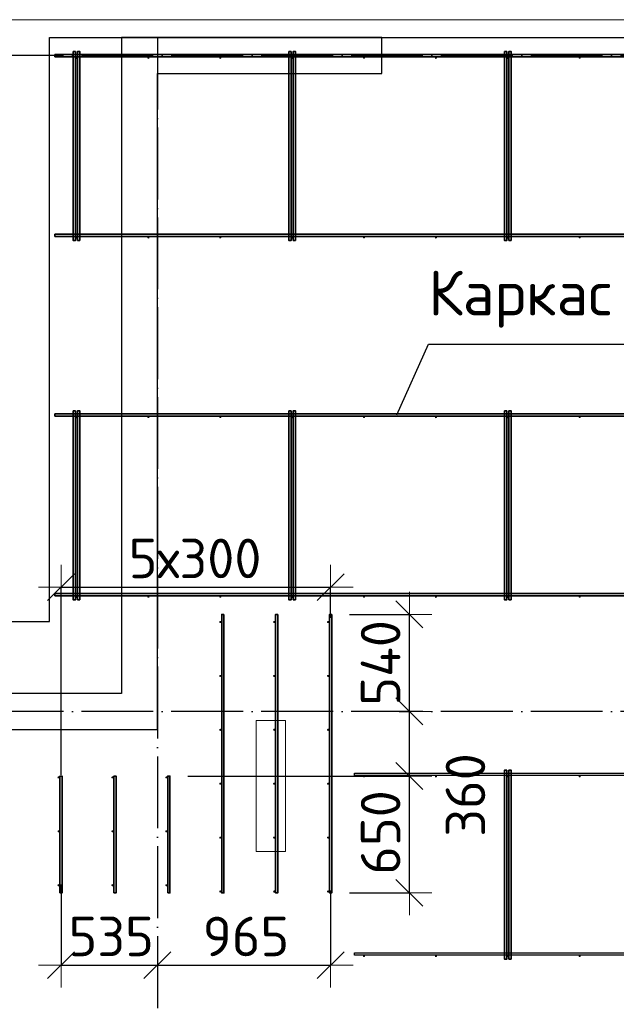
# Model space of a CAD drawing. Header units: millimetres. Extents: x -3483 to 105345, y -283423 to 72284.
# Tile 125 of 155: x 80434 to 83754, y 41210 to 46690. Entities that reach past the tile are written whole.
import ezdxf

# ---------------------------------------------------------------- set-up
doc = ezdxf.new("R2010")
doc.units = ezdxf.units.MM
doc.header["$PDMODE"] = 65
doc.linetypes.add('______11', pattern=[500, 400, -50, 0, -50])
doc.linetypes.add('______5', pattern=[1100, 800, -100, 100, -100])
for name, color, linetype, lineweight in [('Standard', 7, 'Continuous', 25), ('Арм.стержн. Доп. арматура', 180, 'Continuous', 35), ('Размерная линия_ общее', 7, 'Continuous', 13), ('Стена_ общее', 7, 'Continuous', 35), ('Фундамент_ общее', 7, 'Continuous', 35)]:
    doc.layers.add(name, color=color, linetype=linetype, lineweight=lineweight)
doc.layers.add('Арм.стержн. Фиксатор', color=7, linetype='Continuous', lineweight=35, true_color=0x501e0f)
doc.layers.add('Осевая линия_ общее', color=7, linetype='______5', lineweight=13, true_color=0xa0a0a0)
doc.styles.add('ISOCPEUR', font='ISOCPEUR')
doc.dimstyles.new('DIMSTYLE_4', dxfattribs={"dimtxt": 220, "dimasz": 250, "dimexe": 0, "dimexo": 0, "dimgap": 110, "dimtad": 2, "dimdec": 0, "dimrnd": 5, "dimzin": 12, "dimdsep": 46, "dimtxsty": 'ISOCPEUR', "dimblk1": 'ALL_ML_STRICH', "dimblk2": 'ALL_ML_STRICH', "dimsah": 1, "dimcen": 0, "dimclrd": 7, "dimclre": 256, "dimclrt": 7, "dimadec": 0, "dimazin": 0, "dimtfac": 1, "dimtdec": 0, "dimtix": 1, "dimtmove": 2, "dimatfit": 3, "dimfxl": 0, "dimtzin": 0, "dimlwd": 0, "dimlwe": -3, "dimarcsym": 0})
doc.dimstyles.new('DIMSTYLE_5', dxfattribs={"dimtxt": 220, "dimasz": 250, "dimexe": 0, "dimexo": 0, "dimgap": 110, "dimtad": 2, "dimdec": 0, "dimrnd": 5, "dimzin": 12, "dimdsep": 46, "dimtxsty": 'ISOCPEUR', "dimblk1": 'ALL_ML_STRICH', "dimblk2": 'ALL_ML_STRICH', "dimsah": 1, "dimcen": 0, "dimclrd": 7, "dimclre": 256, "dimclrt": 7, "dimadec": 0, "dimazin": 0, "dimtfac": 1, "dimtdec": 0, "dimtix": 1, "dimtmove": 2, "dimatfit": 3, "dimfxl": 0, "dimtvp": 1.2, "dimtzin": 0, "dimlwd": 0, "dimlwe": -3, "dimarcsym": 0})
doc.dimstyles.new('DIMSTYLE_9', dxfattribs={"dimtxt": 220, "dimasz": 250, "dimexe": 0, "dimexo": 0, "dimgap": 110, "dimtad": 0, "dimdec": 0, "dimrnd": 5, "dimzin": 12, "dimdsep": 46, "dimtxsty": 'ISOCPEUR', "dimblk1": 'ALL_ML_STRICH', "dimblk2": 'ALL_ML_STRICH', "dimsah": 1, "dimcen": 0, "dimclrd": 7, "dimclre": 256, "dimclrt": 7, "dimadec": 0, "dimazin": 0, "dimtfac": 1, "dimtdec": 0, "dimtix": 1, "dimtmove": 2, "dimatfit": 3, "dimfxl": 0, "dimtvp": 1.2, "dimtzin": 0, "dimlwd": 0, "dimlwe": -3, "dimarcsym": 0})

# ---------------------------------------------------------------- blocks, each defined once
blk = doc.blocks.new('СЛОЖНЫЙ_ОБЪЕКТ_2')
at = {"layer": 'Стена_ общее', "color": 9, "linetype": 'Continuous', "lineweight": -3, "true_color": 0xc7c7c7, "transparency": 33554687}
for p, q in [((81000, 46590), (81000, 42940)), ((81200, 46590), (81000, 46590)), ((82450, 46590), (81200, 46590)), ((82450, 46390), (82450, 46590)), ((81200, 42940), (81200, 46390)), ((81200, 46390), (82450, 46390)), ((81000, 42940), (79950, 42940)), ((81200, 42740), (81200, 42940)), ((79950, 42740), (81200, 42740))]:
    blk.add_line(p, q, dxfattribs=at)
blk = doc.blocks.new('ALL_ML_STRICH')
at = {"color": 0, "linetype": 'ByBlock', "lineweight": -2}
for p, q in [((0, -0.5), (0, 0.5)), ((-0.3, -0.3), (0.3, 0.3)), ((-1, 0), (0.5, 0))]:
    blk.add_line(p, q, dxfattribs=at)
blk = doc.blocks.new('*D597')
at = {"layer": 'DEFPOINTS', "color": 7, "linetype": 'Continuous', "lineweight": 13, "transparency": 33554687}
for p in [(80664, 41977), (81200, 41592.3), (80664, 41427.4)]:
    blk.add_point(p, dxfattribs=at)
at = {"layer": 'Размерная линия_ общее', "color": 253, "linetype": 'Continuous', "lineweight": -2, "true_color": 0xa0a0a0, "transparency": 33554687}
for p, q in [((80664, 41877), (80664, 41427.4)), ((81200, 41492.3), (81200, 41427.4))]:
    blk.add_line(p, q, dxfattribs=at)
at = {"layer": 'Размерная линия_ общее', "color": 7, "linetype": 'Continuous', "lineweight": -2, "transparency": 33554687}
blk.add_line((80664, 41427.4), (81200, 41427.4), dxfattribs=at)
at = {"layer": 'Размерная линия_ общее', "color": 7, "linetype": 'Continuous', "lineweight": 13, "transparency": 33554687, "xscale": 250, "yscale": 250, "zscale": 250, "rotation": 180}
blk.add_blockref('ALL_ML_STRICH', (80664, 41427.4), dxfattribs=at)
at = {"layer": 'Размерная линия_ общее', "color": 7, "linetype": 'Continuous', "lineweight": 13, "transparency": 33554687, "xscale": 250, "yscale": 250, "zscale": 250}
blk.add_blockref('ALL_ML_STRICH', (81200, 41427.4), dxfattribs=at)
at = {"layer": 'Размерная линия_ общее', "color": 7, "linetype": 'Continuous', "lineweight": 13, "transparency": 33554687, "insert": (80943, 41587.4), "char_height": 220, "width": 660, "attachment_point": 5, "style": 'ISOCPEUR'}
blk.add_mtext('\\A1;{535}', dxfattribs=at)
blk = doc.blocks.new('*D598')
at = {"layer": 'DEFPOINTS', "color": 7, "linetype": 'Continuous', "lineweight": 13, "transparency": 33554687}
for p in [(82164, 41942.3), (81200, 41592.3), (81200, 41427.4)]:
    blk.add_point(p, dxfattribs=at)
at = {"layer": 'Размерная линия_ общее', "color": 253, "linetype": 'Continuous', "lineweight": -2, "true_color": 0xa0a0a0, "transparency": 33554687}
for p, q in [((82164, 41842.3), (82164, 41427.4)), ((81200, 41492.3), (81200, 41427.4))]:
    blk.add_line(p, q, dxfattribs=at)
at = {"layer": 'Размерная линия_ общее', "color": 7, "linetype": 'Continuous', "lineweight": -2, "transparency": 33554687}
blk.add_line((81200, 41427.4), (82164, 41427.4), dxfattribs=at)
at = {"layer": 'Размерная линия_ общее', "color": 7, "linetype": 'Continuous', "lineweight": 13, "transparency": 33554687, "xscale": 250, "yscale": 250, "zscale": 250, "rotation": 180}
blk.add_blockref('ALL_ML_STRICH', (81200, 41427.4), dxfattribs=at)
at = {"layer": 'Размерная линия_ общее', "color": 7, "linetype": 'Continuous', "lineweight": 13, "transparency": 33554687, "xscale": 250, "yscale": 250, "zscale": 250}
blk.add_blockref('ALL_ML_STRICH', (82164, 41427.4), dxfattribs=at)
at = {"layer": 'Размерная линия_ общее', "color": 7, "linetype": 'Continuous', "lineweight": 13, "transparency": 33554687, "insert": (81693, 41587.4), "char_height": 220, "width": 660, "attachment_point": 5, "style": 'ISOCPEUR'}
blk.add_mtext('\\A1;{965}', dxfattribs=at)
blk = doc.blocks.new('*D599')
at = {"layer": 'DEFPOINTS', "color": 7, "linetype": 'Continuous', "lineweight": 13, "transparency": 33554687}
for p in [(80664, 43531.4), (82164, 43260.6), (80664, 42387.7)]:
    blk.add_point(p, dxfattribs=at)
at = {"layer": 'Размерная линия_ общее', "color": 253, "linetype": 'Continuous', "lineweight": -2, "true_color": 0xa0a0a0, "transparency": 33554687}
for p, q in [((80664, 42487.7), (80664, 43531.4)), ((82164, 43360.6), (82164, 43531.4))]:
    blk.add_line(p, q, dxfattribs=at)
at = {"layer": 'Размерная линия_ общее', "color": 7, "linetype": 'Continuous', "lineweight": -2, "transparency": 33554687}
blk.add_line((80664, 43531.4), (82164, 43531.4), dxfattribs=at)
at = {"layer": 'Размерная линия_ общее', "color": 7, "linetype": 'Continuous', "lineweight": 13, "transparency": 33554687, "xscale": 250, "yscale": 250, "zscale": 250, "rotation": 180}
blk.add_blockref('ALL_ML_STRICH', (80664, 43531.4), dxfattribs=at)
at = {"layer": 'Размерная линия_ общее', "color": 7, "linetype": 'Continuous', "lineweight": 13, "transparency": 33554687, "xscale": 250, "yscale": 250, "zscale": 250}
blk.add_blockref('ALL_ML_STRICH', (82164, 43531.4), dxfattribs=at)
at = {"layer": 'Размерная линия_ общее', "color": 7, "linetype": 'Continuous', "lineweight": 13, "transparency": 33554687, "insert": (81040, 43801.4), "char_height": 220, "width": 11, "attachment_point": 1, "line_spacing_factor": 0.60241, "style": 'ISOCPEUR'}
blk.add_mtext('5х300', dxfattribs=at)
blk = doc.blocks.new('*D612')
at = {"layer": 'DEFPOINTS', "color": 7, "linetype": 'Continuous', "lineweight": 13, "transparency": 33554687}
for p in [(81270, 42480), (82170, 41830), (82602.2, 41830)]:
    blk.add_point(p, dxfattribs=at)
at = {"layer": 'Размерная линия_ общее', "color": 253, "linetype": 'Continuous', "lineweight": -2, "true_color": 0xa0a0a0, "transparency": 33554687}
for p, q in [((81370, 42480), (82602.2, 42480)), ((82270, 41830), (82602.2, 41830))]:
    blk.add_line(p, q, dxfattribs=at)
at = {"layer": 'Размерная линия_ общее', "color": 7, "linetype": 'Continuous', "lineweight": -2, "transparency": 33554687}
blk.add_line((82602.2, 41830), (82602.2, 42480), dxfattribs=at)
at = {"layer": 'Размерная линия_ общее', "color": 7, "linetype": 'Continuous', "lineweight": 13, "transparency": 33554687, "xscale": 250, "yscale": 250, "zscale": 250}
for p, rotation in [((82602.2, 42480), 90), ((82602.2, 41830), 270)]:
    blk.add_blockref('ALL_ML_STRICH', p, dxfattribs=dict(at, rotation=rotation))
at = {"layer": 'Размерная линия_ общее', "color": 7, "linetype": 'Continuous', "lineweight": 13, "transparency": 33554687, "insert": (82442.2, 42166), "char_height": 220, "width": 660, "attachment_point": 5, "rotation": 90, "style": 'ISOCPEUR'}
blk.add_mtext('\\A1;{650}', dxfattribs=at)
blk = doc.blocks.new('*D613')
at = {"layer": 'DEFPOINTS', "color": 7, "linetype": 'Continuous', "lineweight": 13, "transparency": 33554687}
for p in [(82446.2, 42840), (81270, 42480), (82602.2, 42480)]:
    blk.add_point(p, dxfattribs=at)
at = {"layer": 'Размерная линия_ общее', "color": 253, "linetype": 'Continuous', "lineweight": -2, "true_color": 0xa0a0a0, "transparency": 33554687}
for p, q in [((82546.2, 42840), (82602.2, 42840)), ((81370, 42480), (82602.2, 42480))]:
    blk.add_line(p, q, dxfattribs=at)
at = {"layer": 'Размерная линия_ общее', "color": 7, "linetype": 'Continuous', "lineweight": -2, "transparency": 33554687}
blk.add_line((82602.2, 42480), (82602.2, 42840), dxfattribs=at)
at = {"layer": 'Размерная линия_ общее', "color": 7, "linetype": 'Continuous', "lineweight": 13, "transparency": 33554687, "xscale": 250, "yscale": 250, "zscale": 250}
for p, rotation in [((82602.2, 42840), 90), ((82602.2, 42480), 270)]:
    blk.add_blockref('ALL_ML_STRICH', p, dxfattribs=dict(at, rotation=rotation))
at = {"layer": 'Размерная линия_ общее', "color": 7, "linetype": 'Continuous', "lineweight": 13, "transparency": 33554687, "insert": (82914.5, 42374.6), "char_height": 220, "width": 660, "attachment_point": 5, "rotation": 90, "style": 'ISOCPEUR'}
blk.add_mtext('\\A1;{360}', dxfattribs=at)
blk = doc.blocks.new('*D614')
at = {"layer": 'DEFPOINTS', "color": 7, "linetype": 'Continuous', "lineweight": 13, "transparency": 33554687}
for p in [(82170, 43380), (82446.2, 42840), (82602.2, 42840)]:
    blk.add_point(p, dxfattribs=at)
at = {"layer": 'Размерная линия_ общее', "color": 253, "linetype": 'Continuous', "lineweight": -2, "true_color": 0xa0a0a0, "transparency": 33554687}
for p, q in [((82270, 43380), (82602.2, 43380)), ((82546.2, 42840), (82602.2, 42840))]:
    blk.add_line(p, q, dxfattribs=at)
at = {"layer": 'Размерная линия_ общее', "color": 7, "linetype": 'Continuous', "lineweight": -2, "transparency": 33554687}
blk.add_line((82602.2, 42840), (82602.2, 43380), dxfattribs=at)
at = {"layer": 'Размерная линия_ общее', "color": 7, "linetype": 'Continuous', "lineweight": 13, "transparency": 33554687, "xscale": 250, "yscale": 250, "zscale": 250}
for p, rotation in [((82602.2, 43380), 90), ((82602.2, 42840), 270)]:
    blk.add_blockref('ALL_ML_STRICH', p, dxfattribs=dict(at, rotation=rotation))
at = {"layer": 'Размерная линия_ общее', "color": 7, "linetype": 'Continuous', "lineweight": 13, "transparency": 33554687, "insert": (82442.2, 43110), "char_height": 220, "width": 660, "attachment_point": 5, "rotation": 90, "style": 'ISOCPEUR'}
blk.add_mtext('\\A1;{540}', dxfattribs=at)

msp = doc.modelspace()

# ---------------------------------------------------------------- hatches: boundary and pattern name
at = {"layer": 'Арм.стержн. Доп. арматура', "linetype": 'Continuous', "lineweight": 35, "transparency": 33554687}
for points in [[(81556, 43337.5), (81555.5, 43339.8), (81554.2, 43341.7), (81552.3, 43343), (81550, 43343.5), (81547.7, 43343), (81545.8, 43341.7), (81544.5, 43339.8), (81544, 43337.5), (81544.5, 43335.2), (81545.8, 43333.3), (81547.7, 43332), (81550, 43331.5), (81552.3, 43332), (81554.2, 43333.3), (81555.5, 43335.2)], [(81856, 43337.5), (81855.5, 43339.8), (81854.2, 43341.7), (81852.3, 43343), (81850, 43343.5), (81847.7, 43343), (81845.8, 43341.7), (81844.5, 43339.8), (81844, 43337.5), (81844.5, 43335.2), (81845.8, 43333.3), (81847.7, 43332), (81850, 43331.5), (81852.3, 43332), (81854.2, 43333.3), (81855.5, 43335.2)], [(82156, 43337.5), (82155.5, 43339.8), (82154.2, 43341.7), (82152.3, 43343), (82150, 43343.5), (82147.7, 43343), (82145.8, 43341.7), (82144.5, 43339.8), (82144, 43337.5), (82144.5, 43335.2), (82145.8, 43333.3), (82147.7, 43332), (82150, 43331.5), (82152.3, 43332), (82154.2, 43333.3), (82155.5, 43335.2)], [(81556, 43037.5), (81555.5, 43039.8), (81554.2, 43041.7), (81552.3, 43043), (81550, 43043.5), (81547.7, 43043), (81545.8, 43041.7), (81544.5, 43039.8), (81544, 43037.5), (81544.5, 43035.2), (81545.8, 43033.3), (81547.7, 43032), (81550, 43031.5), (81552.3, 43032), (81554.2, 43033.3), (81555.5, 43035.2)], [(81856, 43037.5), (81855.5, 43039.8), (81854.2, 43041.7), (81852.3, 43043), (81850, 43043.5), (81847.7, 43043), (81845.8, 43041.7), (81844.5, 43039.8), (81844, 43037.5), (81844.5, 43035.2), (81845.8, 43033.3), (81847.7, 43032), (81850, 43031.5), (81852.3, 43032), (81854.2, 43033.3), (81855.5, 43035.2)], [(82156, 43037.5), (82155.5, 43039.8), (82154.2, 43041.7), (82152.3, 43043), (82150, 43043.5), (82147.7, 43043), (82145.8, 43041.7), (82144.5, 43039.8), (82144, 43037.5), (82144.5, 43035.2), (82145.8, 43033.3), (82147.7, 43032), (82150, 43031.5), (82152.3, 43032), (82154.2, 43033.3), (82155.5, 43035.2)], [(81556, 42737.5), (81555.5, 42739.8), (81554.2, 42741.7), (81552.3, 42743), (81550, 42743.5), (81547.7, 42743), (81545.8, 42741.7), (81544.5, 42739.8), (81544, 42737.5), (81544.5, 42735.2), (81545.8, 42733.3), (81547.7, 42732), (81550, 42731.5), (81552.3, 42732), (81554.2, 42733.3), (81555.5, 42735.2)], [(81856, 42737.5), (81855.5, 42739.8), (81854.2, 42741.7), (81852.3, 42743), (81850, 42743.5), (81847.7, 42743), (81845.8, 42741.7), (81844.5, 42739.8), (81844, 42737.5), (81844.5, 42735.2), (81845.8, 42733.3), (81847.7, 42732), (81850, 42731.5), (81852.3, 42732), (81854.2, 42733.3), (81855.5, 42735.2)], [(82156, 42737.5), (82155.5, 42739.8), (82154.2, 42741.7), (82152.3, 42743), (82150, 42743.5), (82147.7, 42743), (82145.8, 42741.7), (82144.5, 42739.8), (82144, 42737.5), (82144.5, 42735.2), (82145.8, 42733.3), (82147.7, 42732), (82150, 42731.5), (82152.3, 42732), (82154.2, 42733.3), (82155.5, 42735.2)], [(80656, 42472.5), (80655.5, 42474.8), (80654.2, 42476.7), (80652.3, 42478), (80650, 42478.5), (80647.7, 42478), (80645.8, 42476.7), (80644.5, 42474.8), (80644, 42472.5), (80644.5, 42470.2), (80645.8, 42468.3), (80647.7, 42467), (80650, 42466.5), (80652.3, 42467), (80654.2, 42468.3), (80655.5, 42470.2)], [(80956, 42472.5), (80955.5, 42474.8), (80954.2, 42476.7), (80952.3, 42478), (80950, 42478.5), (80947.7, 42478), (80945.8, 42476.7), (80944.5, 42474.8), (80944, 42472.5), (80944.5, 42470.2), (80945.8, 42468.3), (80947.7, 42467), (80950, 42466.5), (80952.3, 42467), (80954.2, 42468.3), (80955.5, 42470.2)], [(81256, 42472.5), (81255.5, 42474.8), (81254.2, 42476.7), (81252.3, 42478), (81250, 42478.5), (81247.7, 42478), (81245.8, 42476.7), (81244.5, 42474.8), (81244, 42472.5), (81244.5, 42470.2), (81245.8, 42468.3), (81247.7, 42467), (81250, 42466.5), (81252.3, 42467), (81254.2, 42468.3), (81255.5, 42470.2)], [(81556, 42437.5), (81555.5, 42439.8), (81554.2, 42441.7), (81552.3, 42443), (81550, 42443.5), (81547.7, 42443), (81545.8, 42441.7), (81544.5, 42439.8), (81544, 42437.5), (81544.5, 42435.2), (81545.8, 42433.3), (81547.7, 42432), (81550, 42431.5), (81552.3, 42432), (81554.2, 42433.3), (81555.5, 42435.2)], [(81856, 42437.5), (81855.5, 42439.8), (81854.2, 42441.7), (81852.3, 42443), (81850, 42443.5), (81847.7, 42443), (81845.8, 42441.7), (81844.5, 42439.8), (81844, 42437.5), (81844.5, 42435.2), (81845.8, 42433.3), (81847.7, 42432), (81850, 42431.5), (81852.3, 42432), (81854.2, 42433.3), (81855.5, 42435.2)], [(82156, 42437.5), (82155.5, 42439.8), (82154.2, 42441.7), (82152.3, 42443), (82150, 42443.5), (82147.7, 42443), (82145.8, 42441.7), (82144.5, 42439.8), (82144, 42437.5), (82144.5, 42435.2), (82145.8, 42433.3), (82147.7, 42432), (82150, 42431.5), (82152.3, 42432), (82154.2, 42433.3), (82155.5, 42435.2)], [(80656, 42172.5), (80655.5, 42174.8), (80654.2, 42176.7), (80652.3, 42178), (80650, 42178.5), (80647.7, 42178), (80645.8, 42176.7), (80644.5, 42174.8), (80644, 42172.5), (80644.5, 42170.2), (80645.8, 42168.3), (80647.7, 42167), (80650, 42166.5), (80652.3, 42167), (80654.2, 42168.3), (80655.5, 42170.2)], [(80956, 42172.5), (80955.5, 42174.8), (80954.2, 42176.7), (80952.3, 42178), (80950, 42178.5), (80947.7, 42178), (80945.8, 42176.7), (80944.5, 42174.8), (80944, 42172.5), (80944.5, 42170.2), (80945.8, 42168.3), (80947.7, 42167), (80950, 42166.5), (80952.3, 42167), (80954.2, 42168.3), (80955.5, 42170.2)], [(81256, 42172.5), (81255.5, 42174.8), (81254.2, 42176.7), (81252.3, 42178), (81250, 42178.5), (81247.7, 42178), (81245.8, 42176.7), (81244.5, 42174.8), (81244, 42172.5), (81244.5, 42170.2), (81245.8, 42168.3), (81247.7, 42167), (81250, 42166.5), (81252.3, 42167), (81254.2, 42168.3), (81255.5, 42170.2)], [(81556, 42137.5), (81555.5, 42139.8), (81554.2, 42141.7), (81552.3, 42143), (81550, 42143.5), (81547.7, 42143), (81545.8, 42141.7), (81544.5, 42139.8), (81544, 42137.5), (81544.5, 42135.2), (81545.8, 42133.3), (81547.7, 42132), (81550, 42131.5), (81552.3, 42132), (81554.2, 42133.3), (81555.5, 42135.2)], [(81856, 42137.5), (81855.5, 42139.8), (81854.2, 42141.7), (81852.3, 42143), (81850, 42143.5), (81847.7, 42143), (81845.8, 42141.7), (81844.5, 42139.8), (81844, 42137.5), (81844.5, 42135.2), (81845.8, 42133.3), (81847.7, 42132), (81850, 42131.5), (81852.3, 42132), (81854.2, 42133.3), (81855.5, 42135.2)], [(82156, 42137.5), (82155.5, 42139.8), (82154.2, 42141.7), (82152.3, 42143), (82150, 42143.5), (82147.7, 42143), (82145.8, 42141.7), (82144.5, 42139.8), (82144, 42137.5), (82144.5, 42135.2), (82145.8, 42133.3), (82147.7, 42132), (82150, 42131.5), (82152.3, 42132), (82154.2, 42133.3), (82155.5, 42135.2)], [(80656, 41872.5), (80655.5, 41874.8), (80654.2, 41876.7), (80652.3, 41878), (80650, 41878.5), (80647.7, 41878), (80645.8, 41876.7), (80644.5, 41874.8), (80644, 41872.5), (80644.5, 41870.2), (80645.8, 41868.3), (80647.7, 41867), (80650, 41866.5), (80652.3, 41867), (80654.2, 41868.3), (80655.5, 41870.2)], [(80956, 41872.5), (80955.5, 41874.8), (80954.2, 41876.7), (80952.3, 41878), (80950, 41878.5), (80947.7, 41878), (80945.8, 41876.7), (80944.5, 41874.8), (80944, 41872.5), (80944.5, 41870.2), (80945.8, 41868.3), (80947.7, 41867), (80950, 41866.5), (80952.3, 41867), (80954.2, 41868.3), (80955.5, 41870.2)], [(81256, 41872.5), (81255.5, 41874.8), (81254.2, 41876.7), (81252.3, 41878), (81250, 41878.5), (81247.7, 41878), (81245.8, 41876.7), (81244.5, 41874.8), (81244, 41872.5), (81244.5, 41870.2), (81245.8, 41868.3), (81247.7, 41867), (81250, 41866.5), (81252.3, 41867), (81254.2, 41868.3), (81255.5, 41870.2)], [(81556, 41837.5), (81555.5, 41839.8), (81554.2, 41841.7), (81552.3, 41843), (81550, 41843.5), (81547.7, 41843), (81545.8, 41841.7), (81544.5, 41839.8), (81544, 41837.5), (81544.5, 41835.2), (81545.8, 41833.3), (81547.7, 41832), (81550, 41831.5), (81552.3, 41832), (81554.2, 41833.3), (81555.5, 41835.2)], [(81856, 41837.5), (81855.5, 41839.8), (81854.2, 41841.7), (81852.3, 41843), (81850, 41843.5), (81847.7, 41843), (81845.8, 41841.7), (81844.5, 41839.8), (81844, 41837.5), (81844.5, 41835.2), (81845.8, 41833.3), (81847.7, 41832), (81850, 41831.5), (81852.3, 41832), (81854.2, 41833.3), (81855.5, 41835.2)], [(82156, 41837.5), (82155.5, 41839.8), (82154.2, 41841.7), (82152.3, 41843), (82150, 41843.5), (82147.7, 41843), (82145.8, 41841.7), (82144.5, 41839.8), (82144, 41837.5), (82144.5, 41835.2), (82145.8, 41833.3), (82147.7, 41832), (82150, 41831.5), (82152.3, 41832), (82154.2, 41833.3), (82155.5, 41835.2)]]:
    msp.add_hatch(color=22, dxfattribs=at).paths.add_polyline_path(points)
at = {"layer": 'Арм.стержн. Фиксатор', "linetype": 'Continuous', "lineweight": 35, "transparency": 33554687}
for points in [[(80756, 46478), (80755.5, 46480.3), (80754.2, 46482.2), (80752.3, 46483.5), (80750, 46484), (80747.7, 46483.5), (80745.8, 46482.2), (80744.5, 46480.3), (80744, 46478), (80744.5, 46475.7), (80745.8, 46473.8), (80747.7, 46472.5), (80750, 46472), (80752.3, 46472.5), (80754.2, 46473.8), (80755.5, 46475.7)], [(81156, 46478), (81155.5, 46480.3), (81154.2, 46482.2), (81152.3, 46483.5), (81150, 46484), (81147.7, 46483.5), (81145.8, 46482.2), (81144.5, 46480.3), (81144, 46478), (81144.5, 46475.7), (81145.8, 46473.8), (81147.7, 46472.5), (81150, 46472), (81152.3, 46472.5), (81154.2, 46473.8), (81155.5, 46475.7)], [(81556, 46478), (81555.5, 46480.3), (81554.2, 46482.2), (81552.3, 46483.5), (81550, 46484), (81547.7, 46483.5), (81545.8, 46482.2), (81544.5, 46480.3), (81544, 46478), (81544.5, 46475.7), (81545.8, 46473.8), (81547.7, 46472.5), (81550, 46472), (81552.3, 46472.5), (81554.2, 46473.8), (81555.5, 46475.7)], [(81956, 46478), (81955.5, 46480.3), (81954.2, 46482.2), (81952.3, 46483.5), (81950, 46484), (81947.7, 46483.5), (81945.8, 46482.2), (81944.5, 46480.3), (81944, 46478), (81944.5, 46475.7), (81945.8, 46473.8), (81947.7, 46472.5), (81950, 46472), (81952.3, 46472.5), (81954.2, 46473.8), (81955.5, 46475.7)], [(82356, 46478), (82355.5, 46480.3), (82354.2, 46482.2), (82352.3, 46483.5), (82350, 46484), (82347.7, 46483.5), (82345.8, 46482.2), (82344.5, 46480.3), (82344, 46478), (82344.5, 46475.7), (82345.8, 46473.8), (82347.7, 46472.5), (82350, 46472), (82352.3, 46472.5), (82354.2, 46473.8), (82355.5, 46475.7)], [(82756, 46478), (82755.5, 46480.3), (82754.2, 46482.2), (82752.3, 46483.5), (82750, 46484), (82747.7, 46483.5), (82745.8, 46482.2), (82744.5, 46480.3), (82744, 46478), (82744.5, 46475.7), (82745.8, 46473.8), (82747.7, 46472.5), (82750, 46472), (82752.3, 46472.5), (82754.2, 46473.8), (82755.5, 46475.7)], [(83156, 46478), (83155.5, 46480.3), (83154.2, 46482.2), (83152.3, 46483.5), (83150, 46484), (83147.7, 46483.5), (83145.8, 46482.2), (83144.5, 46480.3), (83144, 46478), (83144.5, 46475.7), (83145.8, 46473.8), (83147.7, 46472.5), (83150, 46472), (83152.3, 46472.5), (83154.2, 46473.8), (83155.5, 46475.7)], [(83556, 46478), (83555.5, 46480.3), (83554.2, 46482.2), (83552.3, 46483.5), (83550, 46484), (83547.7, 46483.5), (83545.8, 46482.2), (83544.5, 46480.3), (83544, 46478), (83544.5, 46475.7), (83545.8, 46473.8), (83547.7, 46472.5), (83550, 46472), (83552.3, 46472.5), (83554.2, 46473.8), (83555.5, 46475.7)], [(80756, 45478), (80755.5, 45480.3), (80754.2, 45482.2), (80752.3, 45483.5), (80750, 45484), (80747.7, 45483.5), (80745.8, 45482.2), (80744.5, 45480.3), (80744, 45478), (80744.5, 45475.7), (80745.8, 45473.8), (80747.7, 45472.5), (80750, 45472), (80752.3, 45472.5), (80754.2, 45473.8), (80755.5, 45475.7)], [(81156, 45478), (81155.5, 45480.3), (81154.2, 45482.2), (81152.3, 45483.5), (81150, 45484), (81147.7, 45483.5), (81145.8, 45482.2), (81144.5, 45480.3), (81144, 45478), (81144.5, 45475.7), (81145.8, 45473.8), (81147.7, 45472.5), (81150, 45472), (81152.3, 45472.5), (81154.2, 45473.8), (81155.5, 45475.7)], [(81556, 45478), (81555.5, 45480.3), (81554.2, 45482.2), (81552.3, 45483.5), (81550, 45484), (81547.7, 45483.5), (81545.8, 45482.2), (81544.5, 45480.3), (81544, 45478), (81544.5, 45475.7), (81545.8, 45473.8), (81547.7, 45472.5), (81550, 45472), (81552.3, 45472.5), (81554.2, 45473.8), (81555.5, 45475.7)], [(81956, 45478), (81955.5, 45480.3), (81954.2, 45482.2), (81952.3, 45483.5), (81950, 45484), (81947.7, 45483.5), (81945.8, 45482.2), (81944.5, 45480.3), (81944, 45478), (81944.5, 45475.7), (81945.8, 45473.8), (81947.7, 45472.5), (81950, 45472), (81952.3, 45472.5), (81954.2, 45473.8), (81955.5, 45475.7)], [(82356, 45478), (82355.5, 45480.3), (82354.2, 45482.2), (82352.3, 45483.5), (82350, 45484), (82347.7, 45483.5), (82345.8, 45482.2), (82344.5, 45480.3), (82344, 45478), (82344.5, 45475.7), (82345.8, 45473.8), (82347.7, 45472.5), (82350, 45472), (82352.3, 45472.5), (82354.2, 45473.8), (82355.5, 45475.7)], [(82756, 45478), (82755.5, 45480.3), (82754.2, 45482.2), (82752.3, 45483.5), (82750, 45484), (82747.7, 45483.5), (82745.8, 45482.2), (82744.5, 45480.3), (82744, 45478), (82744.5, 45475.7), (82745.8, 45473.8), (82747.7, 45472.5), (82750, 45472), (82752.3, 45472.5), (82754.2, 45473.8), (82755.5, 45475.7)], [(83156, 45478), (83155.5, 45480.3), (83154.2, 45482.2), (83152.3, 45483.5), (83150, 45484), (83147.7, 45483.5), (83145.8, 45482.2), (83144.5, 45480.3), (83144, 45478), (83144.5, 45475.7), (83145.8, 45473.8), (83147.7, 45472.5), (83150, 45472), (83152.3, 45472.5), (83154.2, 45473.8), (83155.5, 45475.7)], [(83556, 45478), (83555.5, 45480.3), (83554.2, 45482.2), (83552.3, 45483.5), (83550, 45484), (83547.7, 45483.5), (83545.8, 45482.2), (83544.5, 45480.3), (83544, 45478), (83544.5, 45475.7), (83545.8, 45473.8), (83547.7, 45472.5), (83550, 45472), (83552.3, 45472.5), (83554.2, 45473.8), (83555.5, 45475.7)], [(80756, 44478), (80755.5, 44480.3), (80754.2, 44482.2), (80752.3, 44483.5), (80750, 44484), (80747.7, 44483.5), (80745.8, 44482.2), (80744.5, 44480.3), (80744, 44478), (80744.5, 44475.7), (80745.8, 44473.8), (80747.7, 44472.5), (80750, 44472), (80752.3, 44472.5), (80754.2, 44473.8), (80755.5, 44475.7)], [(81156, 44478), (81155.5, 44480.3), (81154.2, 44482.2), (81152.3, 44483.5), (81150, 44484), (81147.7, 44483.5), (81145.8, 44482.2), (81144.5, 44480.3), (81144, 44478), (81144.5, 44475.7), (81145.8, 44473.8), (81147.7, 44472.5), (81150, 44472), (81152.3, 44472.5), (81154.2, 44473.8), (81155.5, 44475.7)], [(81556, 44478), (81555.5, 44480.3), (81554.2, 44482.2), (81552.3, 44483.5), (81550, 44484), (81547.7, 44483.5), (81545.8, 44482.2), (81544.5, 44480.3), (81544, 44478), (81544.5, 44475.7), (81545.8, 44473.8), (81547.7, 44472.5), (81550, 44472), (81552.3, 44472.5), (81554.2, 44473.8), (81555.5, 44475.7)], [(81956, 44478), (81955.5, 44480.3), (81954.2, 44482.2), (81952.3, 44483.5), (81950, 44484), (81947.7, 44483.5), (81945.8, 44482.2), (81944.5, 44480.3), (81944, 44478), (81944.5, 44475.7), (81945.8, 44473.8), (81947.7, 44472.5), (81950, 44472), (81952.3, 44472.5), (81954.2, 44473.8), (81955.5, 44475.7)], [(82356, 44478), (82355.5, 44480.3), (82354.2, 44482.2), (82352.3, 44483.5), (82350, 44484), (82347.7, 44483.5), (82345.8, 44482.2), (82344.5, 44480.3), (82344, 44478), (82344.5, 44475.7), (82345.8, 44473.8), (82347.7, 44472.5), (82350, 44472), (82352.3, 44472.5), (82354.2, 44473.8), (82355.5, 44475.7)], [(82756, 44478), (82755.5, 44480.3), (82754.2, 44482.2), (82752.3, 44483.5), (82750, 44484), (82747.7, 44483.5), (82745.8, 44482.2), (82744.5, 44480.3), (82744, 44478), (82744.5, 44475.7), (82745.8, 44473.8), (82747.7, 44472.5), (82750, 44472), (82752.3, 44472.5), (82754.2, 44473.8), (82755.5, 44475.7)], [(83156, 44478), (83155.5, 44480.3), (83154.2, 44482.2), (83152.3, 44483.5), (83150, 44484), (83147.7, 44483.5), (83145.8, 44482.2), (83144.5, 44480.3), (83144, 44478), (83144.5, 44475.7), (83145.8, 44473.8), (83147.7, 44472.5), (83150, 44472), (83152.3, 44472.5), (83154.2, 44473.8), (83155.5, 44475.7)], [(83556, 44478), (83555.5, 44480.3), (83554.2, 44482.2), (83552.3, 44483.5), (83550, 44484), (83547.7, 44483.5), (83545.8, 44482.2), (83544.5, 44480.3), (83544, 44478), (83544.5, 44475.7), (83545.8, 44473.8), (83547.7, 44472.5), (83550, 44472), (83552.3, 44472.5), (83554.2, 44473.8), (83555.5, 44475.7)], [(80756, 43478), (80755.5, 43480.3), (80754.2, 43482.2), (80752.3, 43483.5), (80750, 43484), (80747.7, 43483.5), (80745.8, 43482.2), (80744.5, 43480.3), (80744, 43478), (80744.5, 43475.7), (80745.8, 43473.8), (80747.7, 43472.5), (80750, 43472), (80752.3, 43472.5), (80754.2, 43473.8), (80755.5, 43475.7)], [(81156, 43478), (81155.5, 43480.3), (81154.2, 43482.2), (81152.3, 43483.5), (81150, 43484), (81147.7, 43483.5), (81145.8, 43482.2), (81144.5, 43480.3), (81144, 43478), (81144.5, 43475.7), (81145.8, 43473.8), (81147.7, 43472.5), (81150, 43472), (81152.3, 43472.5), (81154.2, 43473.8), (81155.5, 43475.7)], [(81556, 43478), (81555.5, 43480.3), (81554.2, 43482.2), (81552.3, 43483.5), (81550, 43484), (81547.7, 43483.5), (81545.8, 43482.2), (81544.5, 43480.3), (81544, 43478), (81544.5, 43475.7), (81545.8, 43473.8), (81547.7, 43472.5), (81550, 43472), (81552.3, 43472.5), (81554.2, 43473.8), (81555.5, 43475.7)], [(81956, 43478), (81955.5, 43480.3), (81954.2, 43482.2), (81952.3, 43483.5), (81950, 43484), (81947.7, 43483.5), (81945.8, 43482.2), (81944.5, 43480.3), (81944, 43478), (81944.5, 43475.7), (81945.8, 43473.8), (81947.7, 43472.5), (81950, 43472), (81952.3, 43472.5), (81954.2, 43473.8), (81955.5, 43475.7)], [(82356, 43478), (82355.5, 43480.3), (82354.2, 43482.2), (82352.3, 43483.5), (82350, 43484), (82347.7, 43483.5), (82345.8, 43482.2), (82344.5, 43480.3), (82344, 43478), (82344.5, 43475.7), (82345.8, 43473.8), (82347.7, 43472.5), (82350, 43472), (82352.3, 43472.5), (82354.2, 43473.8), (82355.5, 43475.7)], [(82756, 43478), (82755.5, 43480.3), (82754.2, 43482.2), (82752.3, 43483.5), (82750, 43484), (82747.7, 43483.5), (82745.8, 43482.2), (82744.5, 43480.3), (82744, 43478), (82744.5, 43475.7), (82745.8, 43473.8), (82747.7, 43472.5), (82750, 43472), (82752.3, 43472.5), (82754.2, 43473.8), (82755.5, 43475.7)], [(83156, 43478), (83155.5, 43480.3), (83154.2, 43482.2), (83152.3, 43483.5), (83150, 43484), (83147.7, 43483.5), (83145.8, 43482.2), (83144.5, 43480.3), (83144, 43478), (83144.5, 43475.7), (83145.8, 43473.8), (83147.7, 43472.5), (83150, 43472), (83152.3, 43472.5), (83154.2, 43473.8), (83155.5, 43475.7)], [(83556, 43478), (83555.5, 43480.3), (83554.2, 43482.2), (83552.3, 43483.5), (83550, 43484), (83547.7, 43483.5), (83545.8, 43482.2), (83544.5, 43480.3), (83544, 43478), (83544.5, 43475.7), (83545.8, 43473.8), (83547.7, 43472.5), (83550, 43472), (83552.3, 43472.5), (83554.2, 43473.8), (83555.5, 43475.7)], [(82356, 42478), (82355.5, 42480.3), (82354.2, 42482.2), (82352.3, 42483.5), (82350, 42484), (82347.7, 42483.5), (82345.8, 42482.2), (82344.5, 42480.3), (82344, 42478), (82344.5, 42475.7), (82345.8, 42473.8), (82347.7, 42472.5), (82350, 42472), (82352.3, 42472.5), (82354.2, 42473.8), (82355.5, 42475.7)], [(82756, 42478), (82755.5, 42480.3), (82754.2, 42482.2), (82752.3, 42483.5), (82750, 42484), (82747.7, 42483.5), (82745.8, 42482.2), (82744.5, 42480.3), (82744, 42478), (82744.5, 42475.7), (82745.8, 42473.8), (82747.7, 42472.5), (82750, 42472), (82752.3, 42472.5), (82754.2, 42473.8), (82755.5, 42475.7)], [(83156, 42478), (83155.5, 42480.3), (83154.2, 42482.2), (83152.3, 42483.5), (83150, 42484), (83147.7, 42483.5), (83145.8, 42482.2), (83144.5, 42480.3), (83144, 42478), (83144.5, 42475.7), (83145.8, 42473.8), (83147.7, 42472.5), (83150, 42472), (83152.3, 42472.5), (83154.2, 42473.8), (83155.5, 42475.7)], [(83556, 42478), (83555.5, 42480.3), (83554.2, 42482.2), (83552.3, 42483.5), (83550, 42484), (83547.7, 42483.5), (83545.8, 42482.2), (83544.5, 42480.3), (83544, 42478), (83544.5, 42475.7), (83545.8, 42473.8), (83547.7, 42472.5), (83550, 42472), (83552.3, 42472.5), (83554.2, 42473.8), (83555.5, 42475.7)], [(82356, 41478), (82355.5, 41480.3), (82354.2, 41482.2), (82352.3, 41483.5), (82350, 41484), (82347.7, 41483.5), (82345.8, 41482.2), (82344.5, 41480.3), (82344, 41478), (82344.5, 41475.7), (82345.8, 41473.8), (82347.7, 41472.5), (82350, 41472), (82352.3, 41472.5), (82354.2, 41473.8), (82355.5, 41475.7)], [(82756, 41478), (82755.5, 41480.3), (82754.2, 41482.2), (82752.3, 41483.5), (82750, 41484), (82747.7, 41483.5), (82745.8, 41482.2), (82744.5, 41480.3), (82744, 41478), (82744.5, 41475.7), (82745.8, 41473.8), (82747.7, 41472.5), (82750, 41472), (82752.3, 41472.5), (82754.2, 41473.8), (82755.5, 41475.7)], [(83156, 41478), (83155.5, 41480.3), (83154.2, 41482.2), (83152.3, 41483.5), (83150, 41484), (83147.7, 41483.5), (83145.8, 41482.2), (83144.5, 41480.3), (83144, 41478), (83144.5, 41475.7), (83145.8, 41473.8), (83147.7, 41472.5), (83150, 41472), (83152.3, 41472.5), (83154.2, 41473.8), (83155.5, 41475.7)], [(83556, 41478), (83555.5, 41480.3), (83554.2, 41482.2), (83552.3, 41483.5), (83550, 41484), (83547.7, 41483.5), (83545.8, 41482.2), (83544.5, 41480.3), (83544, 41478), (83544.5, 41475.7), (83545.8, 41473.8), (83547.7, 41472.5), (83550, 41472), (83552.3, 41472.5), (83554.2, 41473.8), (83555.5, 41475.7)]]:
    msp.add_hatch(color=22, dxfattribs=at).paths.add_polyline_path(points)

# ---------------------------------------------------------------- linework, layer by layer
at = {"layer": 'Standard', "color": 52, "linetype": 'Continuous', "lineweight": 13, "transparency": 33554687}
for p, q in [((81913.5, 42789.6), (81749.8, 42789.6)), ((81749.8, 42789.6), (81749.8, 42059.6)), ((81913.5, 42789.6), (81749.8, 42789.6)), ((81749.8, 42789.6), (81749.8, 42059.6)), ((81913.5, 42789.6), (81749.8, 42789.6)), ((81749.8, 42789.6), (81749.8, 42059.6)), ((81913.5, 42789.6), (81749.8, 42789.6)), ((81749.8, 42789.6), (81749.8, 42059.6)), ((81913.5, 42059.6), (81913.5, 42789.6)), ((81913.5, 42059.6), (81913.5, 42789.6)), ((81913.5, 42059.6), (81913.5, 42789.6)), ((81913.5, 42059.6), (81913.5, 42789.6)), ((81749.8, 42059.6), (81913.5, 42059.6)), ((81749.8, 42059.6), (81913.5, 42059.6)), ((81749.8, 42059.6), (81913.5, 42059.6)), ((81749.8, 42059.6), (81913.5, 42059.6))]:
    msp.add_line(p, q, dxfattribs=at)
at = {"layer": 'Standard', "color": 7, "linetype": 'Continuous', "lineweight": 13, "transparency": 33554687}
msp.add_lwpolyline([(79250, -750), (105250, -750), (105250, 46690), (79250, 46690), (79250, -750)], dxfattribs=at)
at = {"layer": 'Арм.стержн. Доп. арматура', "color": 22, "linetype": 'Continuous', "lineweight": 35, "transparency": 33554687}
for points in [[(81570, 43380), (81570, 41830), (81558, 41830), (81558, 43380), (81570, 43380)], [(81570, 43380), (81570, 41830), (81558, 41830), (81558, 43380), (81570, 43380)], [(81870, 43380), (81870, 41830), (81858, 41830), (81858, 43380), (81870, 43380)], [(81870, 43380), (81870, 41830), (81858, 41830), (81858, 43380), (81870, 43380)], [(82170, 43380), (82170, 41830), (82158, 41830), (82158, 43380), (82170, 43380)], [(82170, 43380), (82170, 41830), (82158, 41830), (82158, 43380), (82170, 43380)], [(80658, 41830), (80658, 42480), (80670, 42480), (80670, 41830), (80658, 41830)], [(80658, 41830), (80658, 42480), (80670, 42480), (80670, 41830), (80658, 41830)], [(80958, 41830), (80958, 42480), (80970, 42480), (80970, 41830), (80958, 41830)], [(80958, 41830), (80958, 42480), (80970, 42480), (80970, 41830), (80958, 41830)], [(81258, 41830), (81258, 42480), (81270, 42480), (81270, 41830), (81258, 41830)], [(81258, 41830), (81258, 42480), (81270, 42480), (81270, 41830), (81258, 41830)]]:
    msp.add_lwpolyline(points, dxfattribs=at)
at = {"layer": 'Арм.стержн. Фиксатор', "color": 22, "linetype": 'Continuous', "lineweight": 35, "transparency": 33554687}
for points in [[(80630, 46496), (94470, 46496), (94470, 46484), (80630, 46484), (80630, 46496)], [(80630, 46496), (94470, 46496), (94470, 46484), (80630, 46484), (80630, 46496)], [(80744, 46512.9), (80744, 45460.8), (80732, 45460.8), (80732, 46512.9), (80744, 46512.9)], [(80756, 45461.1), (80756, 46513.1), (80768, 46513.1), (80768, 45461.1), (80756, 45461.1)], [(81944, 46512.9), (81944, 45460.8), (81932, 45460.8), (81932, 46512.9), (81944, 46512.9)], [(81956, 45461.1), (81956, 46513.1), (81968, 46513.1), (81968, 45461.1), (81956, 45461.1)], [(83144, 46512.9), (83144, 45460.8), (83132, 45460.8), (83132, 46512.9), (83144, 46512.9)], [(83156, 45461.1), (83156, 46513.1), (83168, 46513.1), (83168, 45461.1), (83156, 45461.1)], [(80630, 45496), (94470, 45496), (94470, 45484), (80630, 45484), (80630, 45496)], [(80630, 45496), (94470, 45496), (94470, 45484), (80630, 45484), (80630, 45496)], [(80744, 44512.9), (80744, 43460.8), (80732, 43460.8), (80732, 44512.9), (80744, 44512.9)], [(80756, 43461.1), (80756, 44513.1), (80768, 44513.1), (80768, 43461.1), (80756, 43461.1)], [(81944, 44512.9), (81944, 43460.8), (81932, 43460.8), (81932, 44512.9), (81944, 44512.9)], [(81956, 43461.1), (81956, 44513.1), (81968, 44513.1), (81968, 43461.1), (81956, 43461.1)], [(83144, 44512.9), (83144, 43460.8), (83132, 43460.8), (83132, 44512.9), (83144, 44512.9)], [(83156, 43461.1), (83156, 44513.1), (83168, 44513.1), (83168, 43461.1), (83156, 43461.1)], [(80630, 44496), (94470, 44496), (94470, 44484), (80630, 44484), (80630, 44496)], [(80630, 44496), (94470, 44496), (94470, 44484), (80630, 44484), (80630, 44496)], [(80630, 43496), (94470, 43496), (94470, 43484), (80630, 43484), (80630, 43496)], [(80630, 43496), (94470, 43496), (94470, 43484), (80630, 43484), (80630, 43496)], [(83144, 42512.9), (83144, 41460.8), (83132, 41460.8), (83132, 42512.9), (83144, 42512.9)], [(83156, 41461.1), (83156, 42513.1), (83168, 42513.1), (83168, 41461.1), (83156, 41461.1)]]:
    msp.add_lwpolyline(points, dxfattribs=at)
at = {"layer": 'Арм.стержн. Фиксатор', "color": 22, "linetype": 'Continuous', "lineweight": 25, "transparency": 33554687}
for points in [[(82296.5, 42496), (94470, 42496), (94470, 42484), (82296.5, 42484), (82296.5, 42496)], [(82296.5, 42496), (94470, 42496), (94470, 42484), (82296.5, 42484), (82296.5, 42496)], [(82296.5, 41496), (94470, 41496), (94470, 41484), (82296.5, 41484), (82296.5, 41496)], [(82296.5, 41496), (94470, 41496), (94470, 41484), (82296.5, 41484), (82296.5, 41496)]]:
    msp.add_lwpolyline(points, dxfattribs=at)
at = {"layer": 'Осевая линия_ общее', "color": 253, "linetype": '______11', "lineweight": -3, "true_color": 0xa0a0a0, "transparency": 33554687}
for p, q in [((81200, 46590), (81200, -2827.9)), ((94680, 46490), (77142.2, 46490)), ((94680, 42840), (77142.2, 42840))]:
    msp.add_line(p, q, dxfattribs=at)
at = {"layer": 'Осевая линия_ общее', "color": 7, "linetype": 'Continuous', "lineweight": 25, "transparency": 33554687}
msp.add_lwpolyline([(82532.2, 44490), (82708, 44884.4), (85028, 44884.4)], dxfattribs=at)
at = {"layer": 'Фундамент_ общее', "color": 7, "lineweight": 25, "transparency": 33554687}
for p, q in [((80600, 43340), (80600, 46590)), ((80600, 46590), (94500, 46590)), ((79350, 43340), (80600, 43340))]:
    msp.add_line(p, q, dxfattribs=at)
at = {"layer": 'Фундамент_ общее', "color": 7, "linetype": 'Continuous', "lineweight": 25, "transparency": 33554687}
for p, q in [((80600, 43340), (80600, 46590)), ((80600, 46590), (94500, 46590)), ((79350, 43340), (80600, 43340))]:
    msp.add_line(p, q, dxfattribs=at)

# ---------------------------------------------------------------- block references
at = {"layer": 'Стена_ общее', "color": 9, "linetype": 'Continuous', "lineweight": -3, "true_color": 0xc7c7c7, "transparency": 33554687}
msp.add_blockref('СЛОЖНЫЙ_ОБЪЕКТ_2', (0, 0), dxfattribs=at)

# ---------------------------------------------------------------- texts
at = {"layer": 'Standard', "color": 7, "linetype": 'Continuous', "lineweight": 25, "transparency": 33554687, "insert": (82708, 44976), "char_height": 250, "width": 2219.318, "attachment_point": 7, "style": 'ISOCPEUR'}
msp.add_mtext('\\A1;{\\fISOCPEUR|i0|b0;\\H250.000000;\\W1.000000;\\C7;Каркас Крп-1}\\P', dxfattribs=at)

# ---------------------------------------------------------------- dimensions: what is measured, and where the dimension line sits
at = {"layer": 'Размерная линия_ общее', "color": 7, "linetype": 'Continuous', "lineweight": 13, "transparency": 33554687}
dim = msp.add_linear_dim(base=(82164, 43531.4), p1=(80664, 42487.7), p2=(82164, 43360.6), text='5х300', dimstyle='DIMSTYLE_4', override={"dimpost": '<>', "dimclrd": 7, "dimclre": 253, "dimclrt": 7, "dimlwd": 0, "dimlwe": 65533}, dxfattribs=at)
dim.commit()
dim.dimension.update_dxf_attribs({"geometry": '*D599', "text_midpoint": (81414, 43641.4), "dimtype": 160})
for base, p1, p2, dimstyle, picture, middle in [((82602.2, 43380), (82546.2, 42840), (82270, 43380), 'DIMSTYLE_5', '*D614', (82442.2, 43110)), ((82602.2, 42840), (81370, 42480), (82546.2, 42840), 'DIMSTYLE_9', '*D613', (82914.5, 42374.6)), ((82602.2, 42480), (82270, 41830), (81370, 42480), 'DIMSTYLE_4', '*D612', (82442.2, 42166))]:
    dim = msp.add_linear_dim(base=base, p1=p1, p2=p2, angle=90, dimstyle=dimstyle, override={"dimpost": '<>', "dimclrd": 7, "dimclre": 253, "dimclrt": 7, "dimlwd": 0, "dimlwe": 65533}, dxfattribs=at)
    dim.commit()
    dim.dimension.update_dxf_attribs({"geometry": picture, "text_midpoint": middle, "dimtype": 160})
for base, p1, p2, dimstyle, picture, middle in [((81200, 41427.4), (80664, 41877), (81200, 41492.3), 'DIMSTYLE_5', '*D597', (80943, 41587.4)), ((82164, 41427.4), (81200, 41492.3), (82164, 41842.3), 'DIMSTYLE_4', '*D598', (81693, 41587.4))]:
    dim = msp.add_linear_dim(base=base, p1=p1, p2=p2, dimstyle=dimstyle, override={"dimpost": '<>', "dimclrd": 7, "dimclre": 253, "dimclrt": 7, "dimlwd": 0, "dimlwe": 65533}, dxfattribs=at)
    dim.commit()
    dim.dimension.update_dxf_attribs({"geometry": picture, "text_midpoint": middle, "dimtype": 160})

doc.saveas('drawing.dxf')
